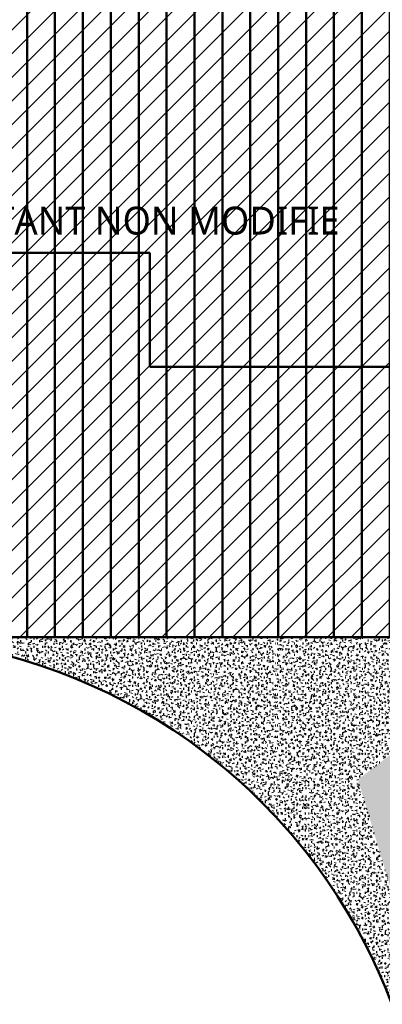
# Model space of a CAD drawing. Header units: millimetres. Extents: x -44271 to 51900, y -56710 to 25730.
# Tile 25 of 61: x -18632 to -12133, y -19274 to -1617. Entities that reach past the tile are written whole.
import ezdxf

# ---------------------------------------------------------------- set-up
doc = ezdxf.new("R2010")
doc.units = ezdxf.units.MM
for name, color, linetype, lineweight in [('A-DETL-GENF', 92, 'Continuous', 9), ('A-DETL-MBND', 5, 'Continuous', 50), ('G-ANNO-TEXT', 231, 'Continuous', 9)]:
    doc.layers.add(name, color=color, linetype=linetype, lineweight=lineweight)
doc.styles.add('Trebuchet MS_2', font='trebuc.ttf', dxfattribs={"height": 500})
pattern_1 = [(0, (0, 0), (203.2, 50.8), [16.764, -135.636, 16.764, -135.636, -812.8]), (0, (0, 0), (203.2, 50.8), [-304.8, 16.764, -288.036, 16.764, -135.636, -355.6]), (0, (0, 0), (203.2, 50.8), [-762, 16.764, -84.836, 16.764, -237.236]), (120, (76.2, 25.4), (-145.59409, 150.57636), [16.764, -135.636, 16.764, -135.636, -812.8]), (120, (76.2, 25.4), (-145.59409, 150.57636), [-304.8, 16.764, -288.036, 16.764, -135.636, -355.6]), (120, (76.2, 25.4), (-145.59409, 150.57636), [-762, 16.764, -84.836, 16.764, -237.236]), (240, (101.6, 127), (-57.60591, -201.37636), [16.764, -135.636, 16.764, -135.636, -812.8]), (240, (101.6, 127), (-57.60591, -201.37636), [-304.8, 16.764, -288.036, 16.764, -135.636, -355.6]), (240, (101.6, 127), (-57.60591, -201.37636), [-762, 16.764, -84.836, 16.764, -237.236])]

msp = doc.modelspace()

# ---------------------------------------------------------------- hatches: boundary and pattern name
at = {"layer": 'A-DETL-GENF'}
h = msp.add_hatch(dxfattribs=at)
h.set_pattern_fill('FP_636', color=1, style=0, pattern_type=2)
h.set_pattern_definition([(45, (0, 0), (-212.132, 212.132), [])])
h.paths.add_polyline_path([(42520.1, -18305), (42520.1, -8417.9), (13484.7, -8417.9), (13484.7, -16810.3), (35379.8, -16810.3), (35379.8, -18305), (39878.2, -18305)])
h.paths.add_polyline_path([(-5202, -12689.3), (-1457.7, -12689.3), (-1457.7, -140.2), (-31427.5, -140.2), (-31427.5, -7843.1), (-28699.8, -7843.1), (-28683.4, -10661.2), (-19083.4, -10661.2), (-19083.4, -12689.3), (-8207.3, -12689.3)])
at = {"layer": 'A-DETL-MBND'}
h = msp.add_hatch(dxfattribs=at)
h.set_pattern_fill('FP_7', color=256, style=0, pattern_type=2)
h.set_pattern_definition([(270, (0, 747.4), (500, 3e-14), [])])
h.paths.add_polyline_path([(-6000, -7843.1), (-6000, -5799), (-1457.7, -5799), (-1457.7, -156.1), (-4642, -156.1), (-4642, -184.8), (-11452, -184.8), (-11452, -140.2), (-31427.5, -140.2), (-31427.5, -7843.1), (-21500, -7843.1), (-21500, -5799), (-16300, -5799), (-16300, -7843.1), (-8207.3, -7843.1)])
h = msp.add_hatch(dxfattribs=at)
h.set_pattern_fill('FP_8', color=256, style=0, pattern_type=2)
h.set_pattern_definition([(90, (0, -1787.16), (-500, 3e-14), [])])
h.paths.add_polyline_path([(-1457.7, -10661.2), (-1457.7, -7643.1), (-1624.1, -7643.1), (-1624, -7582.5), (-1457.7, -7582.5), (-1457.7, -5799), (-6000, -5799), (-6000, -7843.1), (-16300, -7843.1), (-16300, -5799), (-21500, -5799), (-21500, -7843.1), (-28699.8, -7843.1), (-28683.4, -10661.2), (-18683.4, -10661.2), (-18683.4, -10650.2), (-11411.5, -10650.2), (-11411.5, -10661.2), (-2196.6, -10661.2)])
h = msp.add_hatch(dxfattribs=at)
h.set_pattern_fill('FP_512', color=256, style=0, pattern_type=2)
h.set_pattern_definition([(270, (0, -5424.16), (500, 3e-14), [])])
h.paths.add_polyline_path([(-18726, -12689.3), (-1457.7, -12689.3), (-1457.7, -10661.2), (-11411.5, -10661.2), (-11411.5, -10650.2), (-18683.4, -10650.2), (-18683.4, -10661.2), (-19083.4, -10661.2), (-19083.4, -12689.3)])
h = msp.add_hatch(dxfattribs=at)
h.set_pattern_fill('FP_461', color=256, style=0, pattern_type=2)
h.set_pattern_definition([(359.90855, (-42.08, -52.167), (203.06974, 50.42594), [16.753, -135.549, -964.58]), (359.90855, (-42.08, -52.167), (203.06974, 50.42594), [-152.302, 16.753, -135.549, -812.278]), (359.90855, (-42.08, -52.167), (203.06974, 50.42594), [-304.604, 16.753, -287.851, -507.674]), (359.90855, (-42.08, -52.167), (203.06974, 50.42594), [-609.209, 16.753, -135.549, -355.372]), (359.90855, (-42.08, -52.167), (203.06974, 50.42594), [-761.511, 16.753, -84.782, -253.837]), (359.90855, (-42.08, -52.167), (203.06974, 50.42594), [-863.046, 16.753, -237.084]), (119.986, (34.07, -26.914), (-145.50143, 150.65918), [16.76, -135.607, 16.76, -948.235]), (119.986, (34.07, -26.914), (-145.50143, 150.65918), [-169.128, -135.607, 16.76, -287.975, -507.892]), (119.986, (34.07, -26.914), (-145.50143, 150.65918), [-609.471, 16.76, -135.607, 16.76, -338.764]), (119.986, (34.07, -26.914), (-145.50143, 150.65918), [-778.599, -84.818, 16.76, -237.186]), (239.969, (59.453, 74.545), (-57.56695, -201.0853), [16.737, -135.42, 16.737, -946.925]), (239.969, (59.453, 74.545), (-57.56695, -201.0853), [-168.894, -135.42, 16.737, -287.577, -507.19]), (239.969, (59.453, 74.545), (-57.56695, -201.0853), [-608.629, 16.737, -135.42, 16.737, -338.296]), (239.969, (59.453, 74.545), (-57.56695, -201.0853), [-777.523, -84.701, 16.737, -236.858])])
h.paths.add_polyline_path([(-18580.9, -13097.6), (-18563.8, -12689.3), (-19083.4, -12689.3), (-19083.4, -12597), (-19487.4, -12873.1), (-19183, -12938.6), (-18880.8, -13013.5)])
h = msp.add_hatch(dxfattribs=at)
h.set_pattern_fill('FP_476', color=256, style=0, pattern_type=2)
h.set_pattern_definition([(0.1132, (-9.084, 10.464), (203.02634, 51.14326), [16.75, -135.52, 16.75, -135.52, -812.105]), (0.1132, (-9.084, 10.464), (203.02634, 51.14326), [-304.54, 16.75, -287.79, 16.75, -135.52, -355.296]), (0.1132, (-9.084, 10.464), (203.02634, 51.14326), [-761.349, 16.75, -84.763, 16.75, -237.033]), (120.035, (67.05, 35.985), (-145.46836, 150.11887), [16.732, -135.375, 16.732, -946.612]), (120.035, (67.05, 35.985), (-145.46836, 150.11887), [-168.839, -135.375, 16.732, -287.482, -507.023]), (120.035, (67.05, 35.985), (-145.46836, 150.11887), [-608.428, 16.732, -135.375, 16.732, -338.184]), (120.035, (67.05, 35.985), (-145.46836, 150.11887), [-777.267, -84.673, 16.732, -236.78]), (240.021, (92.43, 137.52), (-57.55709, -201.26067), [16.76, -135.607, 16.76, -948.234]), (240.021, (92.43, 137.52), (-57.55709, -201.26067), [-169.128, -135.607, 16.76, -287.975, -507.892]), (240.021, (92.43, 137.52), (-57.55709, -201.26067), [-609.47, 16.76, -135.607, 16.76, -338.764]), (240.021, (92.43, 137.52), (-57.55709, -201.26067), [-778.598, -84.818, 16.76, -237.185])])
h.paths.add_polyline_path([(-17343.5, -13554.6), (-15633.8, -12766.9), (-16053.8, -12689.3), (-18563.8, -12689.3), (-18580.9, -13097.6), (-18266.2, -13196.7), (-17954.8, -13306), (-17647.1, -13425.3)])
h = msp.add_hatch(dxfattribs=at)
h.set_pattern_fill('FP_475', color=256, style=0, pattern_type=2)
h.set_pattern_definition([(0.07522, (-22.8, 14.87), (202.99616, 51.04454), [16.747, -135.5, 16.747, -947.484]), (0.07522, (-22.8, 14.87), (202.99616, 51.04454), [-168.994, -135.5, 16.747, -287.747, -507.49]), (0.07522, (-22.8, 14.87), (202.99616, 51.04454), [-608.988, 16.747, -135.5, 16.747, -338.496]), (0.07522, (-22.8, 14.87), (202.99616, 51.04454), [-777.982, -84.751, 16.747, -236.998]), (120.004, (53.324, 40.36), (-145.4466, 150.32256), [16.745, -135.481, 16.745, -947.355]), (120.004, (53.324, 40.36), (-145.4466, 150.32256), [-168.971, -135.481, 16.745, -287.708, -507.421]), (120.004, (53.324, 40.36), (-145.4466, 150.32256), [-608.905, 16.745, -135.481, 16.745, -338.45]), (120.004, (53.324, 40.36), (-145.4466, 150.32256), [-777.876, -84.739, 16.745, -236.965]), (240.033, (78.7, 141.95), (-57.54866, -201.36525), [16.764, -135.635, 16.764, -948.432]), (240.033, (78.7, 141.95), (-57.54866, -201.36525), [-169.163, -135.635, 16.764, -288.035, -507.998]), (240.033, (78.7, 141.95), (-57.54866, -201.36525), [-609.597, 16.764, -135.635, 16.764, -338.835]), (240.033, (78.7, 141.95), (-57.54866, -201.36525), [-778.761, -84.836, 16.764, -237.235])])
h.paths.add_polyline_path([(-15633.8, -12766.9), (-15620.6, -12689.3), (-16053.8, -12689.3), (-15873.8, -12722.6)])
h = msp.add_hatch(dxfattribs=at)
h.set_pattern_fill('FP_474', color=256, style=0, pattern_type=2)
h.set_pattern_definition([(359.96084, (-70.29, -10.09), (202.71767, 50.65846), [16.724, -135.314, -962.911]), (359.96084, (-70.29, -10.09), (202.71767, 50.65846), [-152.039, 16.724, -135.314, -810.873]), (359.96084, (-70.29, -10.09), (202.71767, 50.65846), [-304.077, 16.724, -287.353, -506.795]), (359.96084, (-70.29, -10.09), (202.71767, 50.65846), [-608.154, 16.724, -135.314, -354.757]), (359.96084, (-70.29, -10.09), (202.71767, 50.65846), [-760.193, 16.724, -84.635, -253.398]), (359.96084, (-70.29, -10.09), (202.71767, 50.65846), [-861.552, 16.724, -236.673]), (119.933, (5.73, 15.256), (-145.2497, 150.66681), [16.758, -135.591, 16.758, -948.119]), (119.933, (5.73, 15.256), (-145.2497, 150.66681), [-169.108, -135.591, 16.758, -287.94, -507.83]), (119.933, (5.73, 15.256), (-145.2497, 150.66681), [-609.397, 16.758, -135.591, 16.758, -338.723]), (119.933, (5.73, 15.256), (-145.2497, 150.66681), [-778.504, -84.808, 16.758, -237.157]), (240.048, (31.07, 116.833), (-57.46908, -201.32769), [16.749, -135.511, 16.749, -947.559]), (240.048, (31.07, 116.833), (-57.46908, -201.32769), [-169.008, -135.511, 16.749, -287.77, -507.53]), (240.048, (31.07, 116.833), (-57.46908, -201.32769), [-609.036, 16.749, -135.511, 16.749, -338.523]), (240.048, (31.07, 116.833), (-57.46908, -201.32769), [-778.044, -84.758, 16.749, -237.017])])
h.paths.add_polyline_path([(-15633.8, -12766.9), (-15398.9, -12689.3), (-15620.6, -12689.3)])
h = msp.add_hatch(dxfattribs=at)
h.set_pattern_fill('FP_477', color=256, style=0, pattern_type=2)
h.set_pattern_definition([(359.99922, (-68.23, -0.18), (202.67269, 50.79724), [16.72, -135.284, 16.72, -945.973]), (359.99922, (-68.23, -0.18), (202.67269, 50.79724), [-168.725, -135.284, 16.72, -287.288, -506.681]), (359.99922, (-68.23, -0.18), (202.67269, 50.79724), [-608.017, 16.72, -135.284, 16.72, -337.956]), (359.99922, (-68.23, -0.18), (202.67269, 50.79724), [-776.742, -84.616, 16.72, -236.62]), (119.935, (7.77, 25.22), (-145.21562, 150.57939), [16.753, -135.549, 16.753, -947.826]), (119.935, (7.77, 25.22), (-145.21562, 150.57939), [-169.055, -135.549, 16.753, -287.851, -507.673]), (119.935, (7.77, 25.22), (-145.21562, 150.57939), [-609.208, 16.753, -135.549, 16.753, -338.618]), (119.935, (7.77, 25.22), (-145.21562, 150.57939), [-778.263, -84.781, 16.753, -237.084]), (240.064, (33.105, 126.82), (-57.45774, -201.37558), [16.753, -135.547, -964.568]), (240.064, (33.105, 126.82), (-57.45774, -201.37558), [-152.3, 16.753, -135.547, -812.268]), (240.064, (33.105, 126.82), (-57.45774, -201.37558), [-304.601, 16.753, -287.847, -507.668]), (240.064, (33.105, 126.82), (-57.45774, -201.37558), [-609.201, 16.753, -135.547, -355.367]), (240.064, (33.105, 126.82), (-57.45774, -201.37558), [-761.501, 16.753, -84.78, -253.834]), (240.064, (33.105, 126.82), (-57.45774, -201.37558), [-863.035, 16.753, -237.081])])
h.paths.add_polyline_path([(-14040, -14819.3), (-14046.7, -12689.3), (-15398.9, -12689.3), (-15633.8, -12766.9), (-14107.2, -14732.8)])
h = msp.add_hatch(dxfattribs=at)
h.set_pattern_fill('FP_478', color=256, style=0, pattern_type=2)
h.set_pattern_definition(pattern_1)
h.paths.add_polyline_path([(-14040, -14819.3), (-13613.6, -12689.3), (-14045.6, -12689.3), (-14040.6, -14596.3)])
h = msp.add_hatch(dxfattribs=at)
h.set_pattern_fill('FP_480', color=256, style=0, pattern_type=2)
h.set_pattern_definition([(0.00492, (-3.36, 0.673), (203.15664, 50.81745), [16.76, -135.607, 16.76, -948.233]), (0.00492, (-3.36, 0.673), (203.15664, 50.81745), [-169.128, -135.607, 16.76, -287.974, -507.891]), (0.00492, (-3.36, 0.673), (203.15664, 50.81745), [-609.469, 16.76, -135.607, 16.76, -338.763]), (0.00492, (-3.36, 0.673), (203.15664, 50.81745), [-778.597, -84.818, 16.76, -237.185]), (119.996, (72.82, 26.08), (-145.56288, 150.56268), [16.762, -135.623, 16.762, -948.344]), (119.996, (72.82, 26.08), (-145.56288, 150.56268), [-169.148, -135.623, 16.762, -288.008, -507.951]), (119.996, (72.82, 26.08), (-145.56288, 150.56268), [-609.541, 16.762, -135.623, 16.762, -338.803]), (119.996, (72.82, 26.08), (-145.56288, 150.56268), [-778.688, -84.828, 16.762, -237.213]), (240.006, (98.216, 127.68), (-57.59448, -201.37913), [16.764, -135.633, 16.764, -948.414]), (240.006, (98.216, 127.68), (-57.59448, -201.37913), [-169.16, -135.633, 16.764, -288.029, -507.988]), (240.006, (98.216, 127.68), (-57.59448, -201.37913), [-609.586, 16.764, -135.633, 16.764, -338.828]), (240.006, (98.216, 127.68), (-57.59448, -201.37913), [-778.746, -84.834, 16.764, -237.231])])
h.paths.add_polyline_path([(-12569.6, -15242.7), (-13355.1, -12689.3), (-13613.6, -12689.3), (-14040, -14819.3), (-12571.7, -15242.1)])
h = msp.add_hatch(dxfattribs=at)
h.set_pattern_fill('FP_489', color=256, style=0, pattern_type=2)
h.set_pattern_definition([(0.00513, (-1.293, 0.453), (203.17445, 50.81719), [16.762, -135.619, 16.762, -948.315]), (0.00513, (-1.293, 0.453), (203.17445, 50.81719), [-169.142, -135.619, 16.762, -287.999, -507.935]), (0.00513, (-1.293, 0.453), (203.17445, 50.81719), [-609.522, 16.762, -135.619, 16.762, -338.793]), (0.00513, (-1.293, 0.453), (203.17445, 50.81719), [-778.665, -84.825, 16.762, -237.206]), (119.999, (74.897, 25.86), (-145.57686, 150.55962), [16.763, -135.625, 16.763, -948.358]), (119.999, (74.897, 25.86), (-145.57686, 150.55962), [-169.15, -135.625, 16.763, -288.012, -507.958]), (119.999, (74.897, 25.86), (-145.57686, 150.55962), [-609.55, 16.763, -135.625, 16.763, -338.808]), (119.999, (74.897, 25.86), (-145.57686, 150.55962), [-778.7, -84.829, 16.763, -237.216]), (240.004, (100.294, 127.46), (-57.59891, -201.37862), [16.764, -135.635, -965.195]), (240.004, (100.294, 127.46), (-57.59891, -201.37862), [-152.399, 16.764, -135.635, -812.796]), (240.004, (100.294, 127.46), (-57.59891, -201.37862), [-304.798, 16.764, -288.035, -507.997]), (240.004, (100.294, 127.46), (-57.59891, -201.37862), [-609.597, 16.764, -135.635, -355.598]), (240.004, (100.294, 127.46), (-57.59891, -201.37862), [-761.996, 16.764, -84.836, -253.999]), (240.004, (100.294, 127.46), (-57.59891, -201.37862), [-863.596, 16.764, -237.235])])
h.paths.add_polyline_path([(-12569.6, -15242.7), (-11657.3, -12689.3), (-13355.1, -12689.3), (-12571.7, -15235.8)])
h = msp.add_hatch(dxfattribs=at)
h.set_pattern_fill('FP_500', color=256, style=0, pattern_type=2)
h.set_pattern_definition([(0.01277, (2.557, -6.1), (203.19068, 50.83129), [16.763, -135.63, 16.763, -948.392]), (0.01277, (2.557, -6.1), (203.19068, 50.83129), [-169.156, -135.63, 16.763, -288.023, -507.976]), (0.01277, (2.557, -6.1), (203.19068, 50.83129), [-609.572, 16.763, -135.63, 16.763, -338.82]), (0.01277, (2.557, -6.1), (203.19068, 50.83129), [-778.728, -84.832, 16.763, -237.225]), (120.009, (78.754, 19.31), (-145.58823, 150.5024), [16.759, -135.594, 16.759, -948.144]), (120.009, (78.754, 19.31), (-145.58823, 150.5024), [-169.112, -135.594, 16.759, -287.947, -507.844]), (120.009, (78.754, 19.31), (-145.58823, 150.5024), [-609.412, 16.759, -135.594, 16.759, -338.732]), (120.009, (78.754, 19.31), (-145.58823, 150.5024), [-778.524, -84.81, 16.759, -237.163]), (239.998, (104.153, 120.89), (-57.6021, -201.33558), [16.762, -135.62, 16.762, -948.327]), (239.998, (104.153, 120.89), (-57.6021, -201.33558), [-169.145, -135.62, 16.762, -288.003, -507.942]), (239.998, (104.153, 120.89), (-57.6021, -201.33558), [-609.53, 16.762, -135.62, 16.762, -338.797]), (239.998, (104.153, 120.89), (-57.6021, -201.33558), [-778.675, -84.826, 16.762, -237.209])])
h.paths.add_polyline_path([(-12569.6, -15242.7), (-8268.6, -12854.6), (-8335.4, -12689.3), (-9237.6, -12689.3), (-12061.9, -14853.7)])
h = msp.add_hatch(dxfattribs=at)
h.set_pattern_fill('FP_502', color=256, style=0, pattern_type=2)
h.set_pattern_definition([(0.0026, (-1.25, 0.46), (203.18769, 50.80926), [16.763, -135.628, 16.763, -948.377]), (0.0026, (-1.25, 0.46), (203.18769, 50.80926), [-169.153, -135.628, 16.763, -288.018, -507.968]), (0.0026, (-1.25, 0.46), (203.18769, 50.80926), [-609.562, 16.763, -135.628, 16.763, -338.815]), (0.0026, (-1.25, 0.46), (203.18769, 50.80926), [-778.716, -84.831, 16.763, -237.221]), (119.999, (74.944, 25.863), (-145.5846, 150.56901), [16.763, -135.63, 16.763, -948.397]), (119.999, (74.944, 25.863), (-145.5846, 150.56901), [-169.157, -135.63, 16.763, -288.024, -507.979]), (119.999, (74.944, 25.863), (-145.5846, 150.56901), [-609.575, 16.763, -135.63, 16.763, -338.822]), (119.999, (74.944, 25.863), (-145.5846, 150.56901), [-778.732, -84.832, 16.763, -237.226]), (240.002, (100.34, 127.463), (-57.60198, -201.37774), [16.764, -135.636, -965.198]), (240.002, (100.34, 127.463), (-57.60198, -201.37774), [-152.4, 16.764, -135.636, -812.798]), (240.002, (100.34, 127.463), (-57.60198, -201.37774), [-304.799, 16.764, -288.035, -507.999]), (240.002, (100.34, 127.463), (-57.60198, -201.37774), [-609.599, 16.764, -135.636, -355.599]), (240.002, (100.34, 127.463), (-57.60198, -201.37774), [-761.998, 16.764, -84.836, -253.999]), (240.002, (100.34, 127.463), (-57.60198, -201.37774), [-863.598, 16.764, -237.236])])
h.paths.add_polyline_path([(-12569.6, -15242.7), (-9237.6, -12689.3), (-11657.3, -12689.3), (-12565.4, -15231)])
h = msp.add_hatch(dxfattribs=at)
h.set_pattern_fill('FP_459', color=256, style=0, pattern_type=2)
h.set_pattern_definition([(359.99322, (-8.46, -3.88), (203.17401, 50.77496), [16.762, -135.619, 16.762, -948.314]), (359.99322, (-8.46, -3.88), (203.17401, 50.77496), [-169.142, -135.619, 16.762, -287.999, -507.934]), (359.99322, (-8.46, -3.88), (203.17401, 50.77496), [-609.521, 16.762, -135.619, 16.762, -338.792]), (359.99322, (-8.46, -3.88), (203.17401, 50.77496), [-778.664, -84.825, 16.762, -237.205]), (119.996, (67.73, 21.51), (-145.57565, 150.58879), [16.764, -135.636, 16.764, -948.435]), (119.996, (67.73, 21.51), (-145.57565, 150.58879), [-169.164, -135.636, 16.764, -288.036, -507.999]), (119.996, (67.73, 21.51), (-145.57565, 150.58879), [-609.599, 16.764, -135.636, 16.764, -338.836]), (119.996, (67.73, 21.51), (-145.57565, 150.58879), [-778.763, -84.836, 16.764, -237.236]), (240.001, (93.13, 123.106), (-57.59799, -201.36374), [16.762, -135.622, -965.1]), (240.001, (93.13, 123.106), (-57.59799, -201.36374), [-152.384, 16.762, -135.622, -812.716]), (240.001, (93.13, 123.106), (-57.59799, -201.36374), [-304.768, 16.762, -288.006, -507.947]), (240.001, (93.13, 123.106), (-57.59799, -201.36374), [-609.537, 16.762, -135.622, -355.563]), (240.001, (93.13, 123.106), (-57.59799, -201.36374), [-761.921, 16.762, -84.827, -253.974]), (240.001, (93.13, 123.106), (-57.59799, -201.36374), [-863.51, 16.762, -237.211])])
h.paths.add_polyline_path([(-15597, -14550.1), (-15633.8, -12766.9), (-17343.5, -13554.6), (-17039.3, -13696.2), (-16739.8, -13847.7), (-16445.6, -14009), (-16156.8, -14180), (-15873.8, -14360.4), (-15633.8, -14524.9)])
h = msp.add_hatch(dxfattribs=at)
h.set_pattern_fill('FP_464', color=256, style=0, pattern_type=2)
h.set_pattern_definition([(0.0211, (-48.66, 4.29), (202.77727, 50.87371), [16.729, -135.354, 16.729, -946.462]), (0.0211, (-48.66, 4.29), (202.77727, 50.87371), [-168.812, -135.354, 16.729, -287.436, -506.943]), (0.0211, (-48.66, 4.29), (202.77727, 50.87371), [-608.331, 16.729, -135.354, 16.729, -338.131]), (0.0211, (-48.66, 4.29), (202.77727, 50.87371), [-777.143, -84.659, 16.729, -236.742]), (119.954, (27.384, 29.72), (-145.2913, 150.51985), [16.752, -135.542, 16.752, -947.78]), (119.954, (27.384, 29.72), (-145.2913, 150.51985), [-169.047, -135.542, 16.752, -287.837, -507.649]), (119.954, (27.384, 29.72), (-145.2913, 150.51985), [-609.178, 16.752, -135.542, 16.752, -338.602]), (119.954, (27.384, 29.72), (-145.2913, 150.51985), [-778.225, -84.777, 16.752, -237.072]), (240.057, (52.73, 131.33), (-57.48479, -201.39485), [16.758, -135.585, -964.84]), (240.057, (52.73, 131.33), (-57.48479, -201.39485), [-152.343, 16.758, -135.585, -812.497]), (240.057, (52.73, 131.33), (-57.48479, -201.39485), [-304.686, 16.758, -287.929, -507.811]), (240.057, (52.73, 131.33), (-57.48479, -201.39485), [-609.373, 16.758, -135.585, -355.467]), (240.057, (52.73, 131.33), (-57.48479, -201.39485), [-761.716, 16.758, -84.804, -253.905]), (240.057, (52.73, 131.33), (-57.48479, -201.39485), [-863.278, 16.758, -237.148])])
h.paths.add_polyline_path([(-15104.1, -14923), (-14040, -14819.3), (-15633.8, -12766.9), (-15597, -14550.1), (-15347.7, -14732.8), (-15236.9, -14819.3)])
h = msp.add_hatch(dxfattribs=at)
h.set_pattern_fill('FP_499', color=256, style=0, pattern_type=2)
h.set_pattern_definition([(0.02817, (2.717, -4.05), (203.16601, 50.8809), [16.761, -135.614, 16.761, -948.28]), (0.02817, (2.717, -4.05), (203.16601, 50.8809), [-169.136, -135.614, 16.761, -287.989, -507.916]), (0.02817, (2.717, -4.05), (203.16601, 50.8809), [-609.5, 16.761, -135.614, 16.761, -338.78]), (0.02817, (2.717, -4.05), (203.16601, 50.8809), [-778.636, -84.822, 16.761, -237.197]), (120.012, (78.904, 21.38), (-145.5701, 150.44975), [16.755, -135.564, 16.755, -947.934]), (120.012, (78.904, 21.38), (-145.5701, 150.44975), [-169.075, -135.564, 16.755, -287.884, -507.731]), (120.012, (78.904, 21.38), (-145.5701, 150.44975), [-609.278, 16.755, -135.564, 16.755, -338.657]), (120.012, (78.904, 21.38), (-145.5701, 150.44975), [-778.352, -84.791, 16.755, -237.111]), (240.002, (104.3, 122.955), (-57.59693, -201.331), [16.762, -135.622, 16.762, -948.338]), (240.002, (104.3, 122.955), (-57.59693, -201.331), [-169.147, -135.622, 16.762, -288.006, -507.948]), (240.002, (104.3, 122.955), (-57.59693, -201.331), [-609.537, 16.762, -135.622, 16.762, -338.801]), (240.002, (104.3, 122.955), (-57.59693, -201.331), [-778.684, -84.827, 16.762, -237.212])])
h.paths.add_polyline_path([(-12569.6, -15242.7), (-6741.3, -15212.9), (-8268.6, -12854.6), (-12548.5, -15231)])
h = msp.add_hatch(dxfattribs=at)
h.set_pattern_fill('FP_460', color=256, style=0, pattern_type=2)
h.set_pattern_definition([(0.08007, (-36.09, 11.54), (202.75683, 51.0724), [16.727, -135.341, 16.727, -946.371]), (0.08007, (-36.09, 11.54), (202.75683, 51.0724), [-168.796, -135.341, 16.727, -287.409, -506.894]), (0.08007, (-36.09, 11.54), (202.75683, 51.0724), [-608.273, 16.727, -135.341, 16.727, -338.098]), (0.08007, (-36.09, 11.54), (202.75683, 51.0724), [-777.068, -84.651, 16.727, -236.719]), (119.971, (39.94, 37.04), (-145.27588, 150.34053), [16.742, -135.458, 16.742, -947.188]), (119.971, (39.94, 37.04), (-145.27588, 150.34053), [-168.941, -135.458, 16.742, -287.657, -507.332]), (119.971, (39.94, 37.04), (-145.27588, 150.34053), [-608.798, 16.742, -135.458, 16.742, -338.39]), (119.971, (39.94, 37.04), (-145.27588, 150.34053), [-777.739, -84.724, 16.742, -236.924]), (240.068, (65.286, 138.65), (-57.48274, -201.41134), [16.762, -135.621, -965.096]), (240.068, (65.286, 138.65), (-57.48274, -201.41134), [-152.384, 16.762, -135.621, -812.712]), (240.068, (65.286, 138.65), (-57.48274, -201.41134), [-304.767, 16.762, -288.005, -507.945]), (240.068, (65.286, 138.65), (-57.48274, -201.41134), [-609.534, 16.762, -135.621, -355.562]), (240.068, (65.286, 138.65), (-57.48274, -201.41134), [-761.918, 16.762, -84.827, -253.973]), (240.068, (65.286, 138.65), (-57.48274, -201.41134), [-863.507, 16.762, -237.21])])
h.paths.add_polyline_path([(-13829.1, -15233.2), (-14040, -14819.3), (-15104.1, -14923), (-15015, -14995.6), (-14926.8, -15069.1), (-14040, -15201.7)])
h = msp.add_hatch(dxfattribs=at)
h.set_pattern_fill('FP_484', color=256, style=0, pattern_type=2)
h.set_pattern_definition(pattern_1)
h.paths.add_polyline_path([(-13509, -15231), (-14040, -14819.3), (-13804.6, -15205.6), (-13511.7, -15230.8)])
h = msp.add_hatch(dxfattribs=at)
h.set_pattern_fill('FP_486', color=256, style=0, pattern_type=2)
h.set_pattern_definition([(359.9105, (-37.783, -48.73), (203.07702, 50.43188), [16.754, -135.554, -964.617]), (359.9105, (-37.783, -48.73), (203.07702, 50.43188), [-152.308, 16.754, -135.554, -812.309]), (359.9105, (-37.783, -48.73), (203.07702, 50.43188), [-304.616, 16.754, -287.862, -507.693]), (359.9105, (-37.783, -48.73), (203.07702, 50.43188), [-609.232, 16.754, -135.554, -355.385]), (359.9105, (-37.783, -48.73), (203.07702, 50.43188), [-761.54, 16.754, -84.785, -253.847]), (359.9105, (-37.783, -48.73), (203.07702, 50.43188), [-863.079, 16.754, -237.093]), (119.988, (38.37, -23.474), (-145.50692, 150.6505), [16.76, -135.605, 16.76, -948.217]), (119.988, (38.37, -23.474), (-145.50692, 150.6505), [-169.125, -135.605, 16.76, -287.969, -507.883]), (119.988, (38.37, -23.474), (-145.50692, 150.6505), [-609.459, 16.76, -135.605, 16.76, -338.758]), (119.988, (38.37, -23.474), (-145.50692, 150.6505), [-778.584, -84.816, 16.76, -237.181]), (239.968, (63.756, 77.984), (-57.56909, -201.08393), [16.737, -135.421, 16.737, -946.935]), (239.968, (63.756, 77.984), (-57.56909, -201.08393), [-168.896, -135.421, 16.737, -287.58, -507.196]), (239.968, (63.756, 77.984), (-57.56909, -201.08393), [-608.635, 16.737, -135.421, 16.737, -338.3]), (239.968, (63.756, 77.984), (-57.56909, -201.08393), [-777.531, -84.702, 16.737, -236.86])])
h.paths.add_polyline_path([(-12569.6, -15242.7), (-14040, -14819.3), (-13509, -15231), (-12571.7, -15242.7)])
h = msp.add_hatch(dxfattribs=at)
h.set_pattern_fill('FP_509', color=256, style=0, pattern_type=2)
h.set_pattern_definition([(350.615, (-4948.357, -3015.296), (180.22256, 18.38663), [15.07, -121.931, -867.673]), (350.615, (-4948.357, -3015.296), (180.22256, 18.38663), [-137.001, 15.07, -121.931, -730.672]), (350.615, (-4948.357, -3015.296), (180.22256, 18.38663), [-274.002, 15.07, -258.932, -456.67]), (350.615, (-4948.357, -3015.296), (180.22256, 18.38663), [-548.004, 15.07, -121.931, -319.669]), (350.615, (-4948.357, -3015.296), (180.22256, 18.38663), [-685.005, 15.07, -76.264, -228.335]), (350.615, (-4948.357, -3015.296), (180.22256, 18.38663), [-776.339, 15.07, -213.265]), (116.369, (-4880.774, -3002.38), (-129.12973, 164.13595), [16.738, -135.425, -963.695]), (116.369, (-4880.774, -3002.38), (-129.12973, 164.13595), [-152.162, 16.738, -135.425, -811.533]), (116.369, (-4880.774, -3002.38), (-129.12973, 164.13595), [-304.325, 16.738, -287.587, -507.208]), (116.369, (-4880.774, -3002.38), (-129.12973, 164.13595), [-608.65, 16.738, -135.425, -355.046]), (116.369, (-4880.774, -3002.38), (-129.12973, 164.13595), [-760.812, 16.738, -84.704, -253.604]), (116.369, (-4880.774, -3002.38), (-129.12973, 164.13595), [-862.254, 16.738, -236.866]), (239.337, (-4858.246, -2909.755), (-51.09055, -182.52242), [14.577, -117.941, -839.283]), (239.337, (-4858.246, -2909.755), (-51.09055, -182.52242), [-132.518, 14.577, -117.941, -706.765]), (239.337, (-4858.246, -2909.755), (-51.09055, -182.52242), [-265.037, 14.577, -250.46, -441.728]), (239.337, (-4858.246, -2909.755), (-51.09055, -182.52242), [-530.074, 14.577, -117.941, -309.21]), (239.337, (-4858.246, -2909.755), (-51.09055, -182.52242), [-662.592, 14.577, -73.769, -220.864]), (239.337, (-4858.246, -2909.755), (-51.09055, -182.52242), [-750.938, 14.577, -206.287])])
h.paths.add_polyline_path([(-13829.1, -15233.2), (-13804.6, -15205.6), (-14040, -14819.3), (-13843.2, -15205.6)])
h = msp.add_hatch(dxfattribs=at)
h.set_pattern_fill('FP_457', color=256, style=0, pattern_type=2)
h.set_pattern_definition([(0.08617, (-34.025, 11.797), (202.76039, 51.092), [16.728, -135.343, 16.728, -946.387]), (0.08617, (-34.025, 11.797), (202.76039, 51.092), [-168.798, -135.343, 16.728, -287.414, -506.902]), (0.08617, (-34.025, 11.797), (202.76039, 51.092), [-608.283, 16.728, -135.343, 16.728, -338.104]), (0.08617, (-34.025, 11.797), (202.76039, 51.092), [-777.081, -84.653, 16.728, -236.723]), (119.974, (42.01, 37.305), (-145.27849, 150.3198), [16.741, -135.448, 16.741, -947.122]), (119.974, (42.01, 37.305), (-145.27849, 150.3198), [-168.93, -135.448, 16.741, -287.637, -507.296]), (119.974, (42.01, 37.305), (-145.27849, 150.3198), [-608.755, 16.741, -135.448, 16.741, -338.366]), (119.974, (42.01, 37.305), (-145.27849, 150.3198), [-777.685, -84.718, 16.741, -236.907]), (240.069, (67.356, 138.916), (-57.48045, -201.41048), [16.763, -135.624, 16.763, -948.355]), (240.069, (67.356, 138.916), (-57.48045, -201.41048), [-169.15, -135.624, 16.763, -288.011, -507.957]), (240.069, (67.356, 138.916), (-57.48045, -201.41048), [-609.548, 16.763, -135.624, 16.763, -338.807]), (240.069, (67.356, 138.916), (-57.48045, -201.41048), [-778.697, -84.829, 16.763, -237.216])])
h.paths.add_polyline_path([(-14503.9, -15446.7), (-13829.1, -15233.2), (-14926.8, -15069.1), (-14712.7, -15254.9)])
h = msp.add_hatch(dxfattribs=at)
h.set_pattern_fill('FP_481', color=256, style=0, pattern_type=2)
h.set_pattern_definition([(0.04248, (-39.66, 7.55), (202.80528, 50.94638), [16.731, -135.373, 16.731, -946.595]), (0.04248, (-39.66, 7.55), (202.80528, 50.94638), [-168.836, -135.373, 16.731, -287.477, -507.014]), (0.04248, (-39.66, 7.55), (202.80528, 50.94638), [-608.417, 16.731, -135.373, 16.731, -338.178]), (0.04248, (-39.66, 7.55), (202.80528, 50.94638), [-777.252, -84.671, 16.731, -236.775]), (119.964, (36.394, 33.005), (-145.31049, 150.45817), [16.75, -135.52, 16.75, -947.622]), (119.964, (36.394, 33.005), (-145.31049, 150.45817), [-169.019, -135.52, 16.75, -287.789, -507.564]), (119.964, (36.394, 33.005), (-145.31049, 150.45817), [-609.077, 16.75, -135.52, 16.75, -338.545]), (119.964, (36.394, 33.005), (-145.31049, 150.45817), [-778.095, -84.763, 16.75, -237.032]), (240.057, (61.744, 134.617), (-57.49388, -201.40461), [16.76, -135.607, 16.76, -948.23]), (240.057, (61.744, 134.617), (-57.49388, -201.40461), [-169.127, -135.607, 16.76, -287.973, -507.89]), (240.057, (61.744, 134.617), (-57.49388, -201.40461), [-609.467, 16.76, -135.607, 16.76, -338.762]), (240.057, (61.744, 134.617), (-57.49388, -201.40461), [-778.595, -84.818, 16.76, -237.184])])
h.paths.add_polyline_path([(-13832.3, -16144.1), (-13829.1, -15233.2), (-14503.9, -15446.7), (-14272.7, -15672), (-14048.7, -15904.5)])
h = msp.add_hatch(dxfattribs=at)
h.set_pattern_fill('FP_483', color=256, style=0, pattern_type=2)
h.set_pattern_definition([(359.99207, (-4.6, -4.484), (203.18603, 50.76888), [16.763, -135.626, 16.763, -948.369]), (359.99207, (-4.6, -4.484), (203.18603, 50.76888), [-169.152, -135.626, 16.763, -288.016, -507.964]), (359.99207, (-4.6, -4.484), (203.18603, 50.76888), [-609.557, 16.763, -135.626, 16.763, -338.812]), (359.99207, (-4.6, -4.484), (203.18603, 50.76888), [-778.709, -84.83, 16.763, -237.219]), (119.998, (71.595, 20.904), (-145.58377, 150.58668), [16.764, -135.635, 16.764, -948.428]), (119.998, (71.595, 20.904), (-145.58377, 150.58668), [-169.163, -135.635, 16.764, -288.034, -507.996]), (119.998, (71.595, 20.904), (-145.58377, 150.58668), [-609.595, 16.764, -135.635, 16.764, -338.833]), (119.998, (71.595, 20.904), (-145.58377, 150.58668), [-778.757, -84.835, 16.764, -237.234]), (239.998, (96.994, 122.494), (-57.6028, -201.3548), [16.762, -135.619, -965.076]), (239.998, (96.994, 122.494), (-57.6028, -201.3548), [-152.38, 16.762, -135.619, -812.696]), (239.998, (96.994, 122.494), (-57.6028, -201.3548), [-304.761, 16.762, -287.999, -507.935]), (239.998, (96.994, 122.494), (-57.6028, -201.3548), [-609.522, 16.762, -135.619, -355.554]), (239.998, (96.994, 122.494), (-57.6028, -201.3548), [-761.902, 16.762, -84.825, -253.967]), (239.998, (96.994, 122.494), (-57.6028, -201.3548), [-863.489, 16.762, -237.206])])
h.paths.add_polyline_path([(-13713.8, -16282), (-13829.1, -15233.2), (-13832.3, -16144.1), (-13772.8, -16212.8)])
h = msp.add_hatch(dxfattribs=at)
h.set_pattern_fill('FP_485', color=256, style=0, pattern_type=2)
h.set_pattern_definition([(358.188, (-519.885, -6047.69), (202.92449, 33.96649), [16.75, -135.52, -964.372]), (358.188, (-519.885, -6047.69), (202.92449, 33.96649), [-152.269, 16.75, -135.52, -812.103]), (358.188, (-519.885, -6047.69), (202.92449, 33.96649), [-304.539, 16.75, -287.789, -507.564]), (358.188, (-519.885, -6047.69), (202.92449, 33.96649), [-609.077, 16.75, -135.52, -355.295]), (358.188, (-519.885, -6047.69), (202.92449, 33.96649), [-761.347, 16.75, -84.763, -253.782]), (358.188, (-519.885, -6047.69), (202.92449, 33.96649), [-862.86, 16.75, -237.033]), (125.336, (-443.79, -6029.906), (-145.3974, 124.307), [14.473, -117.099, -833.287]), (125.336, (-443.79, -6029.906), (-145.3974, 124.307), [-131.572, 14.473, -117.099, -701.716]), (125.336, (-443.79, -6029.906), (-145.3974, 124.307), [-263.143, 14.473, -248.67, -438.572]), (125.336, (-443.79, -6029.906), (-145.3974, 124.307), [-526.287, 14.473, -117.099, -307.001]), (125.336, (-443.79, -6029.906), (-145.3974, 124.307), [-657.858, 14.473, -73.242, -219.286]), (125.336, (-443.79, -6029.906), (-145.3974, 124.307), [-745.573, 14.473, -204.813]), (233.415, (-418.423, -5949.936), (-57.52631, -158.2748), [14.044, -113.63, -808.606]), (233.415, (-418.423, -5949.936), (-57.52631, -158.2748), [-127.675, 14.044, -113.63, -680.932]), (233.415, (-418.423, -5949.936), (-57.52631, -158.2748), [-255.349, 14.044, -241.305, -425.582]), (233.415, (-418.423, -5949.936), (-57.52631, -158.2748), [-510.699, 14.044, -113.63, -297.908]), (233.415, (-418.423, -5949.936), (-57.52631, -158.2748), [-638.373, 14.044, -71.072, -212.791]), (233.415, (-418.423, -5949.936), (-57.52631, -158.2748), [-723.49, 14.044, -198.747])])
h.paths.add_polyline_path([(-13829.1, -15233.2), (-13511.7, -15230.8), (-13804.6, -15205.6), (-13818.8, -15221.6)])
h = msp.add_hatch(dxfattribs=at)
h.set_pattern_fill('FP_487', color=256, style=0, pattern_type=2)
h.set_pattern_definition([(359.92665, (-91.443, -23.37), (202.69286, 50.53255), [16.722, -135.298, -962.792]), (359.92665, (-91.443, -23.37), (202.69286, 50.53255), [-152.02, 16.722, -135.298, -810.772]), (359.92665, (-91.443, -23.37), (202.69286, 50.53255), [-304.04, 16.722, -287.317, -506.733]), (359.92665, (-91.443, -23.37), (202.69286, 50.53255), [-608.079, 16.722, -135.298, -354.713]), (359.92665, (-91.443, -23.37), (202.69286, 50.53255), [-760.099, 16.722, -84.624, -253.366]), (359.92665, (-91.443, -23.37), (202.69286, 50.53255), [-861.446, 16.722, -236.644]), (119.924, (-15.433, 1.93), (-145.23152, 150.73724), [16.761, -135.61, 16.761, -948.253]), (119.924, (-15.433, 1.93), (-145.23152, 150.73724), [-169.131, -135.61, 16.761, -287.981, -507.902]), (119.924, (-15.433, 1.93), (-145.23152, 150.73724), [-609.483, 16.761, -135.61, 16.761, -338.771]), (119.924, (-15.433, 1.93), (-145.23152, 150.73724), [-778.614, -84.82, 16.761, -237.19]), (240.04, (9.904, 103.48), (-57.46067, -201.27031), [16.742, -135.46, 16.742, -947.204]), (240.04, (9.904, 103.48), (-57.46067, -201.27031), [-168.944, -135.46, 16.742, -287.662, -507.34]), (240.04, (9.904, 103.48), (-57.46067, -201.27031), [-608.808, 16.742, -135.46, 16.742, -338.396]), (240.04, (9.904, 103.48), (-57.46067, -201.27031), [-777.752, -84.726, 16.742, -236.928])])
h.paths.add_polyline_path([(-13500.5, -16543.5), (-13509, -15231), (-13829.1, -15233.2), (-13713.8, -16282), (-13606.1, -16411.9), (-13509, -16533)])
h = msp.add_hatch(dxfattribs=at)
h.set_pattern_fill('FP_488', color=256, style=0, pattern_type=2)
h.set_pattern_definition([(0.0225, (-7.47, 2.517), (203.08205, 50.87672), [16.754, -135.557, 16.754, -947.884]), (0.0225, (-7.47, 2.517), (203.08205, 50.87672), [-169.066, -135.557, 16.754, -287.868, -507.704]), (0.0225, (-7.47, 2.517), (203.08205, 50.87672), [-609.245, 16.754, -135.557, 16.754, -338.639]), (0.0225, (-7.47, 2.517), (203.08205, 50.87672), [-778.311, -84.787, 16.754, -237.098]), (119.993, (68.686, 27.945), (-145.51008, 150.50848), [16.758, -135.587, 16.758, -948.09]), (119.993, (68.686, 27.945), (-145.51008, 150.50848), [-169.102, -135.587, 16.758, -287.931, -507.815]), (119.993, (68.686, 27.945), (-145.51008, 150.50848), [-609.378, 16.758, -135.587, 16.758, -338.712]), (119.993, (68.686, 27.945), (-145.51008, 150.50848), [-778.48, -84.805, 16.758, -237.149]), (240.018, (94.07, 129.55), (-57.57436, -201.38539), [16.764, -135.633, 16.764, -948.412]), (240.018, (94.07, 129.55), (-57.57436, -201.38539), [-169.16, -135.633, 16.764, -288.029, -507.987]), (240.018, (94.07, 129.55), (-57.57436, -201.38539), [-609.585, 16.764, -135.633, 16.764, -338.827]), (240.018, (94.07, 129.55), (-57.57436, -201.38539), [-778.744, -84.834, 16.764, -237.23])])
h.paths.add_polyline_path([(-12571.7, -17947.2), (-12569.6, -15242.7), (-13509, -15231), (-12762.8, -17613.8), (-12665.7, -17779.6)])
h = msp.add_hatch(dxfattribs=at)
h.set_pattern_fill('FP_482', color=256, style=0, pattern_type=2)
h.set_pattern_definition([(0.01492, (1.98, -2.336), (203.17777, 50.84491), [16.762, -135.621, 16.762, -948.331]), (0.01492, (1.98, -2.336), (203.17777, 50.84491), [-169.145, -135.621, 16.762, -288.004, -507.944]), (0.01492, (1.98, -2.336), (203.17777, 50.84491), [-609.533, 16.762, -135.621, 16.762, -338.799]), (0.01492, (1.98, -2.336), (203.17777, 50.84491), [-778.678, -84.827, 16.762, -237.21]), (120.005, (78.17, 23.08), (-145.57873, 150.5143), [16.76, -135.601, 16.76, -135.601, -812.592]), (120.005, (78.17, 23.08), (-145.57873, 150.5143), [-304.722, 16.76, -287.962, 16.76, -135.601, -355.509]), (120.005, (78.17, 23.08), (-145.57873, 150.5143), [-761.805, 16.76, -84.814, 16.76, -237.175]), (240.003, (103.567, 124.67), (-57.59826, -201.36039), [16.763, -135.632, -965.171]), (240.003, (103.567, 124.67), (-57.59826, -201.36039), [-152.395, 16.763, -135.632, -812.776]), (240.003, (103.567, 124.67), (-57.59826, -201.36039), [-304.791, 16.763, -288.027, -507.985]), (240.003, (103.567, 124.67), (-57.59826, -201.36039), [-609.582, 16.763, -135.632, -355.589]), (240.003, (103.567, 124.67), (-57.59826, -201.36039), [-761.977, 16.763, -84.833, -253.992]), (240.003, (103.567, 124.67), (-57.59826, -201.36039), [-863.574, 16.763, -237.229])])
h.paths.add_polyline_path([(-12762.8, -17613.8), (-13509, -15233.2), (-13500.5, -16543.5), (-13303.3, -16802.1), (-13114.5, -17066.9), (-12934.3, -17337.5)])
h = msp.add_hatch(dxfattribs=at)
h.set_pattern_fill('FP_490', color=256, style=0, pattern_type=2)
h.set_pattern_definition([(0.01447, (-1.46, 0.763), (203.15116, 50.84831), [16.76, -135.603, 16.76, -948.207]), (0.01447, (-1.46, 0.763), (203.15116, 50.84831), [-169.123, -135.603, 16.76, -287.966, -507.877]), (0.01447, (-1.46, 0.763), (203.15116, 50.84831), [-609.453, 16.76, -135.603, 16.76, -338.754]), (0.01447, (-1.46, 0.763), (203.15116, 50.84831), [-778.576, -84.816, 16.76, -237.179]), (119.999, (74.72, 26.18), (-145.5585, 150.52981), [16.76, -135.606, 16.76, -948.228]), (119.999, (74.72, 26.18), (-145.5585, 150.52981), [-169.127, -135.606, 16.76, -287.973, -507.889]), (119.999, (74.72, 26.18), (-145.5585, 150.52981), [-609.466, 16.76, -135.606, 16.76, -338.762]), (119.999, (74.72, 26.18), (-145.5585, 150.52981), [-778.593, -84.817, 16.76, -237.184]), (240.008, (100.116, 127.78), (-57.59215, -201.37727), [16.764, -135.636, 16.764, -948.435]), (240.008, (100.116, 127.78), (-57.59215, -201.37727), [-169.164, -135.636, 16.764, -288.036, -508]), (240.008, (100.116, 127.78), (-57.59215, -201.37727), [-609.6, 16.764, -135.636, 16.764, -338.836]), (240.008, (100.116, 127.78), (-57.59215, -201.37727), [-778.764, -84.836, 16.764, -237.236])])
h.paths.add_polyline_path([(-11403, -19120.8), (-12569.6, -15242.7), (-12571.7, -17947.2), (-12450.8, -18174.5), (-12335.7, -18404.7), (-11535.1, -19019.4)])
h = msp.add_hatch(dxfattribs=at)
h.set_pattern_fill('FP_501', color=256, style=0, pattern_type=2)
h.set_pattern_definition([(359.98438, (-8.825, -7.465), (203.16684, 50.73861), [16.761, -135.614, 16.761, -948.283]), (359.98438, (-8.825, -7.465), (203.16684, 50.73861), [-169.137, -135.614, 16.761, -287.99, -507.918]), (359.98438, (-8.825, -7.465), (203.16684, 50.73861), [-609.502, 16.761, -135.614, 16.761, -338.781]), (359.98438, (-8.825, -7.465), (203.16684, 50.73861), [-778.639, -84.822, 16.761, -237.198]), (119.995, (67.36, 17.91), (-145.57032, 150.59866), [16.764, -135.635, 16.764, -948.428]), (119.995, (67.36, 17.91), (-145.57032, 150.59866), [-169.163, -135.635, 16.764, -288.033, -507.996]), (119.995, (67.36, 17.91), (-145.57032, 150.59866), [-609.595, 16.764, -135.635, 16.764, -338.833]), (119.995, (67.36, 17.91), (-145.57032, 150.59866), [-778.757, -84.835, 16.764, -237.234]), (239.997, (92.76, 119.49), (-57.59768, -201.33684), [16.76, -135.603, 16.76, -948.204]), (239.997, (92.76, 119.49), (-57.59768, -201.33684), [-169.123, -135.603, 16.76, -287.965, -507.876]), (239.997, (92.76, 119.49), (-57.59768, -201.33684), [-609.451, 16.76, -135.603, 16.76, -338.753]), (239.997, (92.76, 119.49), (-57.59768, -201.33684), [-778.573, -84.815, 16.76, -237.178])])
h.paths.add_polyline_path([(-7183, -17963), (-6741.3, -15212.9), (-12569.6, -15242.7), (-7498.7, -17803.5)])
h = msp.add_hatch(dxfattribs=at)
h.set_pattern_fill('FP_491', color=256, style=0, pattern_type=2)
h.set_pattern_definition([(359.96722, (-16.095, -17.56), (203.14702, 50.66778), [16.76, -135.6, 16.76, -948.188]), (359.96722, (-16.095, -17.56), (203.14702, 50.66778), [-169.12, -135.6, 16.76, -287.961, -507.867]), (359.96722, (-16.095, -17.56), (203.14702, 50.66778), [-609.44, 16.76, -135.6, 16.76, -338.747]), (359.96722, (-16.095, -17.56), (203.14702, 50.66778), [-778.56, -84.814, 16.76, -237.174]), (119.993, (60.085, 7.79), (-145.55531, 150.61284), [16.763, -135.629, 16.763, -948.387]), (119.993, (60.085, 7.79), (-145.55531, 150.61284), [-169.155, -135.629, 16.763, -288.021, -507.974]), (119.993, (60.085, 7.79), (-145.55531, 150.61284), [-609.568, 16.763, -135.629, 16.763, -338.818]), (119.993, (60.085, 7.79), (-145.55531, 150.61284), [-778.724, -84.832, 16.763, -237.224]), (239.991, (85.48, 109.34), (-57.58889, -201.28108), [16.755, -135.562, -964.672]), (239.991, (85.48, 109.34), (-57.58889, -201.28108), [-152.317, 16.755, -135.562, -812.355]), (239.991, (85.48, 109.34), (-57.58889, -201.28108), [-304.633, 16.755, -287.878, -507.722]), (239.991, (85.48, 109.34), (-57.58889, -201.28108), [-609.266, 16.755, -135.562, -355.405]), (239.991, (85.48, 109.34), (-57.58889, -201.28108), [-761.583, 16.755, -84.79, -253.861]), (239.991, (85.48, 109.34), (-57.58889, -201.28108), [-863.127, 16.755, -237.106])])
h.paths.add_polyline_path([(-11403, -19120.8), (-7183, -17963), (-12569.6, -15242.7), (-11720.3, -18066)])
h = msp.add_hatch(dxfattribs=at)
h.set_pattern_fill('FP_494', color=256, style=0, pattern_type=2)
h.set_pattern_definition([(359.97864, (-7.5, -49.914), (203.1939, 50.66125), [16.764, -135.632, -965.173]), (359.97864, (-7.5, -49.914), (203.1939, 50.66125), [-152.396, 16.764, -135.632, -812.777]), (359.97864, (-7.5, -49.914), (203.1939, 50.66125), [-304.791, 16.764, -288.028, -507.986]), (359.97864, (-7.5, -49.914), (203.1939, 50.66125), [-609.583, 16.764, -135.632, -355.59]), (359.97864, (-7.5, -49.914), (203.1939, 50.66125), [-761.979, 16.764, -84.834, -253.993]), (359.97864, (-7.5, -49.914), (203.1939, 50.66125), [-863.576, 16.764, -237.229]), (120.025, (68.7, -24.574), (-145.5906, 150.44308), [16.751, -135.531, 16.751, -947.7]), (120.025, (68.7, -24.574), (-145.5906, 150.44308), [-169.033, -135.531, 16.751, -287.812, -507.606]), (120.025, (68.7, -24.574), (-145.5906, 150.44308), [-609.127, 16.751, -135.531, 16.751, -338.573]), (120.025, (68.7, -24.574), (-145.5906, 150.44308), [-778.159, -84.77, 16.751, -237.052]), (239.965, (94.1, 76.89), (-57.60306, -201.10548), [16.746, -135.487, 16.746, -947.394]), (239.965, (94.1, 76.89), (-57.60306, -201.10548), [-168.978, -135.487, 16.746, -287.719, -507.442]), (239.965, (94.1, 76.89), (-57.60306, -201.10548), [-608.93, 16.746, -135.487, 16.746, -338.464]), (239.965, (94.1, 76.89), (-57.60306, -201.10548), [-777.908, -84.743, 16.746, -236.975])])
h.paths.add_polyline_path([(-11963.9, -19274), (-11403, -19120.8), (-12335.7, -18404.7), (-12202.8, -18690.6), (-12078.8, -18980.4), (-12023.8, -19120.8)])

# ---------------------------------------------------------------- linework, layer by layer
for p, q in [((-21500, -5799), (-16300, -5799)), ((-16300, -5799), (-16300, -7843.1)), ((-16300, -7843.1), (-6000, -7843.1)), ((-19083.4, -12689.3), (-1457.7, -12689.3))]:
    msp.add_line(p, q, dxfattribs=at)
at = {"layer": 'A-DETL-MBND', "flags": 128}
for points in [[(-19487.4, -12873.1), (-19183, -12938.6), (-18880.8, -13013.5), (-18580.9, -13097.6)], [(-18580.9, -13097.6), (-18266.2, -13196.7), (-17954.8, -13306), (-17647.1, -13425.3), (-17343.5, -13554.6)], [(-17343.5, -13554.6), (-17039.3, -13696.2), (-16739.8, -13847.7), (-16445.6, -14009), (-16156.8, -14180), (-15873.8, -14360.4), (-15597, -14550.1)], [(-15597, -14550.1), (-15347.7, -14732.8), (-15104.1, -14923)], [(-15104.1, -14923), (-15015, -14995.6), (-14926.8, -15069.1)], [(-14926.8, -15069.1), (-14712.7, -15254.9), (-14503.9, -15446.7)], [(-14503.9, -15446.7), (-14272.7, -15672), (-14048.7, -15904.5), (-13832.3, -16144.1)], [(-13832.3, -16144.1), (-13772.8, -16212.8), (-13713.8, -16282)], [(-13713.8, -16282), (-13606.1, -16411.9), (-13500.5, -16543.5)], [(-13500.5, -16543.5), (-13303.3, -16802.1), (-13114.5, -17066.9), (-12934.3, -17337.5), (-12762.8, -17613.8)], [(-12762.8, -17613.8), (-12665.7, -17779.6), (-12571.7, -17947.2)], [(-12571.7, -17947.2), (-12450.8, -18174.5), (-12335.7, -18404.7)], [(-12335.7, -18404.7), (-12202.8, -18690.6), (-12078.8, -18980.4), (-11963.9, -19274)]]:
    msp.add_lwpolyline(points, dxfattribs=at)

# ---------------------------------------------------------------- texts
at = {"layer": 'G-ANNO-TEXT', "color": 1, "insert": (-20410.1, -4969.9), "char_height": 500, "width": 8914.765, "attachment_point": 1, "style": 'Trebuchet MS_2'}
msp.add_mtext('EXISTANT NON MODIFIE', dxfattribs=at)

doc.saveas('drawing.dxf')
